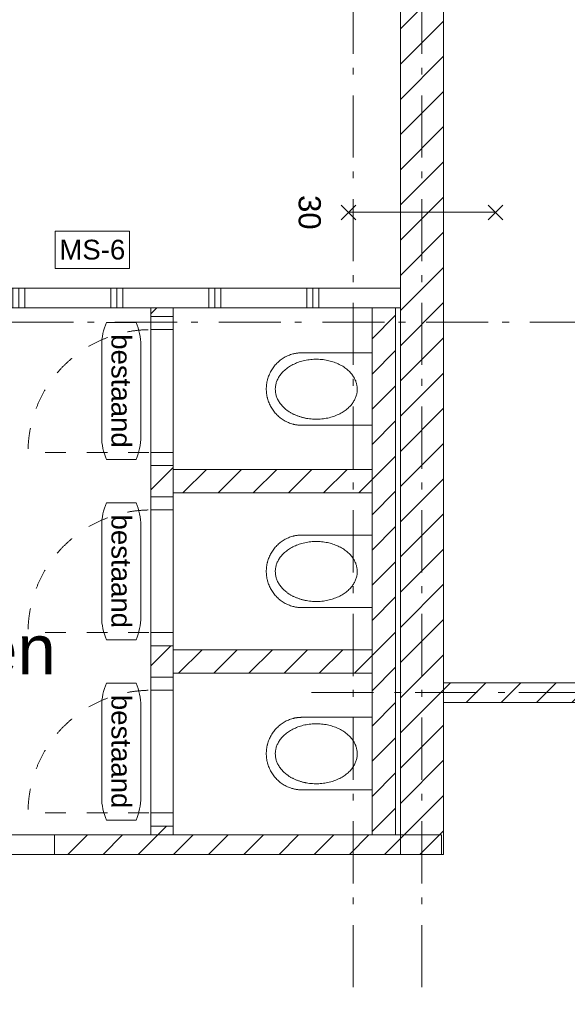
# Model space of a CAD drawing. Header units: millimetres. Extents: x -62314 to 79800, y -34032 to 28340.
# Tile 27 of 256: x 16431 to 19225, y 6544 to 11568. Entities that reach past the tile are written whole.
import ezdxf
from ezdxf.enums import TextEntityAlignment as Align

# ---------------------------------------------------------------- set-up
doc = ezdxf.new("R2010")
doc.units = ezdxf.units.MM
doc.header["$LTSCALE"] = 508
doc.header["$PDMODE"] = 1
doc.header["$PDSIZE"] = -2
for name, pattern in [('Dash Style-1', [0.41664, 0.20828, -0.20836]), ('Dash Style-6', [1.04164, 0.625, -0.20828, 0.06943, -0.13893]), ('Dash Style-8', [1.25, 0.625, -0.20828, 0.06943, -0.13893, 0.06943, -0.13893])]:
    doc.linetypes.add(name, pattern=pattern)
for name, color, linetype, lineweight in [('(00) tekening-lijn draairichting', 7, 'Dash Style-1', 0), ('(00) tekening-lijn dun', 253, 'Continuous', 0), ('(00) tekening-merk kozijn', 40, 'Continuous', 0), ('(00) tekening-stramien-algemeen', 7, 'Dash Style-6', 0), ('(00) tekst-ruimtenummer-algemeen', 8, 'Continuous', 0), ('(00) tekst-ruimtenummer-gradering', 8, 'Continuous', 0), ('(00) tekst-symbool', 8, 'Continuous', 0), ('(02) sloop-demarcatielijn', 5, 'Dash Style-1', 0), ('(04) bouwaanvraag-brandweer-WBDBO', 142, 'Dash Style-1', 0), ('(22) binnenwanden-X bestaand', 7, 'Continuous', 0), ('(22) binnenwanden-X metal stud l', 92, 'Continuous', 0), ('(7_) vaste voorzieningen-(74) sanitair', 8, 'Continuous', 0), ('None', 7, 'Continuous', 0)]:
    doc.layers.add(name, color=color, linetype=linetype, lineweight=lineweight)
doc.styles.add('Arial', font='Arial')
doc.styles.add('Arial Italic (italic)', font='Arial Italic')
doc.styles.add('Helvetica', font='Helvetica')
pattern_1 = [(45, (163395.98, 42314.6), (-89.80256, 89.80256), [])]

# ---------------------------------------------------------------- blocks, each defined once
blk = doc.blocks.new('(00)-1-ruimtenummer-200')
at = {"layer": '(00) tekst-ruimtenummer-algemeen', "color": 17, "lineweight": 0, "transparency": 33554687}
blk.add_open_spline([(433.3, 618), (491.4, 618), (591.9, 600.3), (650, 569.8), (650, 420.4), (650, 271.1), (591.9, 240.5), (491.4, 222.9), (0, 222.9), (-491.4, 222.9), (-591.9, 240.5), (-650, 271.1), (-650, 420.4), (-650, 569.8), (-591.9, 600.3), (-491.4, 618), (-14.5, 618), (433.3, 618)], degree=2, knots=[0, 0, 0, 0.013296, 0.026591, 0.039887, 0.251662, 0.264958, 0.278253, 0.291549, 0.503324, 0.51662, 0.529915, 0.543211, 0.754986, 0.768281, 0.781577, 0.794873, 1, 1, 1], dxfattribs=at)
at = {"layer": 'None', "color": 7, "linetype": 'Continuous', "lineweight": 0}
blk.add_point((0, 0), dxfattribs=at)
at = {"layer": '(00) tekst-ruimtenummer-algemeen', "color": 17, "transparency": 33554687, "style": 'Arial'}
for tag, p in [('nummer', (0, 222.9)), ('naam', (0, -243.4)), ('oppervlak', (0, -709.7))]:
    blk.add_attdef(tag, text='', height=251.7, dxfattribs=at).set_placement(p, align=Align.BOTTOM_CENTER)
at = {"layer": '(00) tekst-ruimtenummer-gradering', "color": 17, "transparency": 33554687, "style": 'Arial Italic (italic)'}
blk.add_attdef('personen', text='', height=251.7, dxfattribs=at).set_placement((0, -875.5), align=Align.TOP_CENTER)
at = {"layer": 'None', "color": 0, "flags": 1}
blk.add_attdef('klasse', (-1353.2, -1667.8), '', height=251.7, dxfattribs=at)
blk = doc.blocks.new('74-1-toilet')
at = {"layer": '(7_) vaste voorzieningen-(74) sanitair', "color": 17, "lineweight": 0, "flags": 128}
blk.add_lwpolyline([(-498.4, 185), (-140, 185), (-140, -185), (-498.4, -185)], dxfattribs=at)
at = {"layer": '(7_) vaste voorzieningen-(74) sanitair', "color": 17, "lineweight": 0}
for points in [[(-498.4, 185), (-547.1, 185), (-631.3, 135.4), (-680, 49.6), (-680, 0)], [(-529.5, 133.5), (-481, 154), (-369, 154), (-272, 113), (-216, 42), (-216, -40), (-272, -111), (-369, -152), (-481, -152), (-578, -111), (-634, -40), (-634, 42), (-578, 113), (-529.5, 133.5)], [(-680, 0), (-680, -49.6), (-631.3, -135.4), (-547.1, -185), (-498.4, -185)]]:
    blk.add_open_spline(points, degree=2, dxfattribs=at)
blk = doc.blocks.new('00-merk kozijn')
at = {"layer": '(00) tekening-merk kozijn', "color": 2, "lineweight": 0, "transparency": 33554687, "flags": 128}
blk.add_lwpolyline([(233.3, 50, 0.105357), (349.4, 74.7), (350, 75), (350, 225), (349.4, 225.3, 0.105357), (233.3, 250), (-233.3, 250, 0.105357), (-349.4, 225.3), (-350, 225), (-350, 75), (-349.4, 74.7, 0.105357), (-233.3, 50)], format="xyb", close=True, dxfattribs=at)
at = {"layer": 'None', "color": 7, "linetype": 'Continuous', "lineweight": 0, "transparency": 33554687}
blk.add_point((0, 0), dxfattribs=at)
at = {"layer": '(00) tekening-merk kozijn', "color": 2, "transparency": 33554687, "style": 'Arial'}
blk.add_attdef('MERK', text='', height=100.7, dxfattribs=at).set_placement((0, 149.9), align=Align.MIDDLE_CENTER)
blk = doc.blocks.new('Group-46-1')
at = {"layer": '(00) tekening-lijn draairichting', "color": 17, "lineweight": 0, "transparency": 33554687, "flags": 128}
blk.add_lwpolyline([(-146297, -33248.2), (-146297, -33874.2), (-146923, -33874.2, -0.414214), (-146297, -33248.2)], format="xyb", close=True, dxfattribs=at)
at = {"layer": 'None', "color": 17, "lineweight": 0, "transparency": 33554687, "flags": 128}
for points in [[(-146297, -33248.2), (-146297, -33181.2), (-146183, -33181.2), (-146183, -33248.2)], [(-146297, -33874.2), (-146297, -33248.2), (-146183, -33248.2), (-146183, -33874.2)], [(-146297, -33941.2), (-146297, -33874.2), (-146183, -33874.2), (-146183, -33941.2)]]:
    blk.add_lwpolyline(points, close=True, dxfattribs=at)
at = {"layer": '(00) tekening-merk kozijn', "color": 1, "transparency": 33554687}
ref = blk.add_blockref('00-merk kozijn', (-146297, -33561.2), dxfattribs=dict(at, xscale=-1, rotation=90))
ref.add_attrib('MERK', 'bestaand', dxfattribs={"color": 2, "transparency": 33554687, "height": 100.69, "rotation": 270, "style": 'Arial'}).set_placement((-146446.9, -33561.2), align=Align.MIDDLE_CENTER)
blk = doc.blocks.new('Group-47-1')
at = {"layer": '(00) tekening-lijn draairichting', "color": 17, "lineweight": 0, "transparency": 33554687, "flags": 128}
blk.add_lwpolyline([(-146297, -34168.2), (-146297, -34794.2), (-146923, -34794.2, -0.414214), (-146297, -34168.2)], format="xyb", close=True, dxfattribs=at)
at = {"layer": 'None', "color": 17, "lineweight": 0, "transparency": 33554687, "flags": 128}
for points in [[(-146297, -34168.2), (-146297, -34101.2), (-146183, -34101.2), (-146183, -34168.2)], [(-146297, -34794.2), (-146297, -34168.2), (-146183, -34168.2), (-146183, -34794.2)], [(-146297, -34861.2), (-146297, -34794.2), (-146183, -34794.2), (-146183, -34861.2)]]:
    blk.add_lwpolyline(points, close=True, dxfattribs=at)
at = {"layer": '(00) tekening-merk kozijn', "color": 1, "transparency": 33554687}
ref = blk.add_blockref('00-merk kozijn', (-146297, -34481.2), dxfattribs=dict(at, xscale=-1, rotation=90))
ref.add_attrib('MERK', 'bestaand', dxfattribs={"color": 2, "transparency": 33554687, "height": 100.69, "rotation": 270, "style": 'Arial'}).set_placement((-146446.9, -34481.2), align=Align.MIDDLE_CENTER)
blk = doc.blocks.new('Group-48-1')
at = {"layer": '(00) tekening-lijn draairichting', "color": 17, "lineweight": 0, "transparency": 33554687, "flags": 128}
blk.add_lwpolyline([(-146297, -32328.2), (-146297, -32954.2), (-146923, -32954.2, -0.414214), (-146297, -32328.2)], format="xyb", close=True, dxfattribs=at)
at = {"layer": 'None', "color": 17, "lineweight": 0, "transparency": 33554687, "flags": 128}
for points in [[(-146297, -32328.2), (-146297, -32261.2), (-146183, -32261.2), (-146183, -32328.2)], [(-146297, -32954.2), (-146297, -32328.2), (-146183, -32328.2), (-146183, -32954.2)], [(-146297, -33021.2), (-146297, -32954.2), (-146183, -32954.2), (-146183, -33021.2)]]:
    blk.add_lwpolyline(points, close=True, dxfattribs=at)
at = {"layer": '(00) tekening-merk kozijn', "color": 1, "transparency": 33554687}
ref = blk.add_blockref('00-merk kozijn', (-146297, -32641.2), dxfattribs=dict(at, xscale=-1, rotation=90))
ref.add_attrib('MERK', 'bestaand', dxfattribs={"color": 2, "transparency": 33554687, "height": 100.69, "rotation": 270, "style": 'Arial'}).set_placement((-146446.9, -32641.2), align=Align.MIDDLE_CENTER)
blk = doc.blocks.new('Group-29-1')
at = {"layer": '(04) bouwaanvraag-brandweer-WBDBO', "color": 1, "lineweight": 0, "transparency": 33554687}
for p, q in [((37.5, 412.5), (-37.5, 337.5)), ((37.5, 337.5), (-37.5, 412.5))]:
    blk.add_line(p, q, dxfattribs=at)
blk = doc.blocks.new('Group-30-1')
at = {"layer": '(04) bouwaanvraag-brandweer-WBDBO', "color": 1, "lineweight": 0, "transparency": 33554687}
for p, q in [((37.5, -412.5), (-37.5, -337.5)), ((37.5, -337.5), (-37.5, -412.5))]:
    blk.add_line(p, q, dxfattribs=at)
blk = doc.blocks.new('brand-30 wbdbo')
at = {"layer": '(04) bouwaanvraag-brandweer-WBDBO', "color": 1, "linetype": 'Continuous', "lineweight": 0, "transparency": 33554687}
blk.add_line((0, 375), (0, -375), dxfattribs=at)
at = {"layer": 'None', "color": 7, "linetype": 'Continuous', "lineweight": 0, "transparency": 33554687}
blk.add_point((0, 0), dxfattribs=at)
at = {"layer": '(04) bouwaanvraag-brandweer-WBDBO', "color": 1, "transparency": 33554687}
for name in ['Group-29-1', 'Group-30-1']:
    blk.add_blockref(name, (0, 0), dxfattribs=at)
at = {"layer": '(04) bouwaanvraag-brandweer-WBDBO', "color": 1, "transparency": 33554687, "insert": (0, -630.6), "char_height": 113.27, "attachment_point": 8, "line_spacing_factor": 0.962448, "style": 'Arial'}
blk.add_mtext('30', dxfattribs=at)
blk = doc.blocks.new('MS 6 - 150mm _ 30min _ 25db')
at = {"layer": '(00) tekst-symbool', "color": 17, "lineweight": 0, "transparency": 33554687, "flags": 128}
blk.add_lwpolyline([(-189.7, 95.6), (189.7, 95.6), (189.7, -95.6), (-189.7, -95.6)], close=True, dxfattribs=at)
at = {"layer": '(00) tekst-symbool', "color": 17, "transparency": 33554687, "insert": (0, 0), "char_height": 100.87, "attachment_point": 5, "line_spacing_factor": 0.834288, "style": 'Helvetica'}
blk.add_mtext('MS-6', dxfattribs=at)
blk = doc.blocks.new('Group-165-1')
at = {"layer": 'None', "color": 17, "transparency": 33554687}
blk.add_blockref('MS 6 - 150mm _ 30min _ 25db', (-146594.9, -31920.7), dxfattribs=at)

msp = doc.modelspace()

# ---------------------------------------------------------------- hatches: boundary and pattern name
at = {"layer": '(22) binnenwanden-X bestaand', "linetype": 'Continuous', "lineweight": 0, "transparency": 33554687}
h = msp.add_hatch(dxfattribs=at)
h.set_pattern_fill('Brick', style=0, pattern_type=2)
h.set_pattern_definition(pattern_1)
h.paths.add_polyline_path([(18373.04, 7309.18), (18593.04, 7309.18), (18593.04, 12345.58), (18373.04, 12345.58)])
h = msp.add_hatch(dxfattribs=at)
h.set_pattern_fill('Brick', style=0, pattern_type=2)
h.set_pattern_definition(pattern_1)
h.paths.add_polyline_path([(17099, 10098.37), (17213, 10098.37), (17213, 10053.37), (17099, 10053.37)])
h = msp.add_hatch(dxfattribs=at)
h.set_pattern_fill('Brick', style=0, pattern_type=2)
h.set_pattern_definition(pattern_1)
h.paths.add_polyline_path([(18229, 10098.37), (18349, 10098.37), (18349, 7408.37), (18229, 7408.37)])
h = msp.add_hatch(dxfattribs=at)
h.set_pattern_fill('Brick', style=0, pattern_type=2)
h.set_pattern_definition(pattern_1)
h.paths.add_polyline_path([(17099, 9293.37), (17213, 9293.37), (17213, 9133.37), (17099, 9133.37)])
h = msp.add_hatch(dxfattribs=at)
h.set_pattern_fill('Brick', style=0, pattern_type=2)
h.set_pattern_definition(pattern_1)
h.paths.add_polyline_path([(18229, 9153.37), (18229, 9273.37), (17213, 9273.37), (17213, 9153.37)])
h = msp.add_hatch(dxfattribs=at)
h.set_pattern_fill('Brick', style=0, pattern_type=2)
h.set_pattern_definition(pattern_1)
h.paths.add_polyline_path([(17099, 8373.37), (17213, 8373.37), (17213, 8213.37), (17099, 8213.37)])
h = msp.add_hatch(dxfattribs=at)
h.set_pattern_fill('Brick', style=0, pattern_type=2)
h.set_pattern_definition(pattern_1)
h.paths.add_polyline_path([(18229, 8233.37), (18229, 8353.37), (17213, 8353.37), (17213, 8233.37)])
h = msp.add_hatch(dxfattribs=at)
h.set_pattern_fill('Brick', style=0, pattern_type=2)
h.set_pattern_definition(pattern_1)
h.paths.add_polyline_path([(20491.83, 8084.37), (20491.83, 8184.37), (18593.04, 8184.37), (18593.04, 8084.37)])
h = msp.add_hatch(dxfattribs=at)
h.set_pattern_fill('Brick', style=0, pattern_type=2)
h.set_pattern_definition(pattern_1)
h.paths.add_polyline_path([(17099, 7453.37), (17213, 7453.37), (17213, 7409.18), (17099, 7409.18)])
h = msp.add_hatch(dxfattribs=at)
h.set_pattern_fill('Brick', style=0, pattern_type=2)
h.set_pattern_definition(pattern_1)
h.paths.add_polyline_path([(16609, 7309.18), (16609, 7409.18), (18583, 7409.18), (18583, 7309.18)])
at = {"layer": '(22) binnenwanden-X metal stud l', "linetype": 'Continuous', "lineweight": 0, "transparency": 33554687}
h = msp.add_hatch(dxfattribs=at)
h.set_pattern_fill('(__) metal stud-_ 1_100-1', color=8, style=0, pattern_type=2)
h.set_pattern_definition([(90, (163396, 42314.6), (500, 0), []), (90, (163426, 42314.6), (500, 0), []), (90, (163456, 42314.6), (500, 0), [])])
h.paths.add_polyline_path([(18373.04, 10098.37), (18373.04, 10198.37), (11775, 10198.37), (11775, 10098.37)])

# ---------------------------------------------------------------- linework, layer by layer
at = {"layer": '(00) tekening-lijn dun', "color": 17, "lineweight": 0, "transparency": 33554687}
for p, q in [((15599, 7409.18), (16609, 7409.18)), ((15599, 7309.18), (16609, 7309.18))]:
    msp.add_line(p, q, dxfattribs=at)
at = {"layer": '(00) tekening-stramien-algemeen', "color": 2, "lineweight": 0, "transparency": 33554687}
for p, q in [((57450, 10024.85), (-21063.27, 10024.85)), ((17919.13, 8135.45), (57450, 8135.45))]:
    msp.add_line(p, q, dxfattribs=at)
at = {"layer": '(00) tekening-stramien-algemeen', "color": 2, "lineweight": 0, "transparency": 33554687, "flags": 128}
for points in [[(18133.04, 6631.11), (18133.04, 22610.28), (17586.59, 23156.73)], [(18483.04, 6631.11), (18483.04, 22610.28), (19029.49, 23156.73)]]:
    msp.add_lwpolyline(points, dxfattribs=at)
at = {"layer": '(02) sloop-demarcatielijn', "color": 6, "linetype": 'Dash Style-8', "lineweight": 0, "transparency": 33554687, "flags": 128}
msp.add_lwpolyline([(18376.04, 17052.15, 0.1248115), (5892.49, 6225.03), (7035.89, 6225.03), (7035.89, 4525.03)], format="xyb", dxfattribs=at)
at = {"layer": '(22) binnenwanden-X bestaand', "color": 1, "lineweight": 0, "transparency": 33554687, "flags": 128}
for points in [[(18373.04, 7309.18), (18593.04, 7309.18), (18593.04, 12345.58), (18373.04, 12345.58)], [(17099, 10098.37), (17213, 10098.37), (17213, 10053.37), (17099, 10053.37)], [(18229, 10098.37), (18349, 10098.37), (18349, 7408.37), (18229, 7408.37)], [(17099, 9293.37), (17213, 9293.37), (17213, 9133.37), (17099, 9133.37)], [(18229, 9153.37), (18229, 9273.37), (17213, 9273.37), (17213, 9153.37)], [(17099, 8373.37), (17213, 8373.37), (17213, 8213.37), (17099, 8213.37)], [(18229, 8233.37), (18229, 8353.37), (17213, 8353.37), (17213, 8233.37)], [(20491.83, 8084.37), (20491.83, 8184.37), (18593.04, 8184.37), (18593.04, 8084.37)], [(17099, 7453.37), (17213, 7453.37), (17213, 7409.18), (17099, 7409.18)], [(16609, 7309.18), (16609, 7409.18), (18583, 7409.18), (18583, 7309.18)]]:
    msp.add_lwpolyline(points, close=True, dxfattribs=at)
at = {"layer": '(22) binnenwanden-X metal stud l', "color": 7, "lineweight": 0, "transparency": 33554687, "flags": 128}
msp.add_lwpolyline([(18373.04, 10098.37), (18373.04, 10198.37), (11775, 10198.37), (11775, 10098.37)], close=True, dxfattribs=at)

# ---------------------------------------------------------------- block references
at = {"layer": 'None', "color": 17, "transparency": 33554687}
for name in ['Group-165-1', 'Group-48-1', 'Group-46-1', 'Group-47-1']:
    msp.add_blockref(name, (163395.98, 42314.6), dxfattribs=at)
at = {"layer": 'None', "color": 17, "transparency": 33554687, "rotation": 270}
msp.add_blockref('brand-30 wbdbo', (18483.04, 10585), dxfattribs=at)
at = {"layer": 'None', "color": 17, "transparency": 33554687, "xscale": -1, "rotation": 180}
for p in [(18369, 9683.37), (18369, 8753.37), (18369, 7823.37)]:
    msp.add_blockref('74-1-toilet', p, dxfattribs=at)
at = {"layer": 'None', "color": 17, "transparency": 33554687}
ref = msp.add_blockref('(00)-1-ruimtenummer-200', (15129, 8395.87), dxfattribs=at)
ref.add_attrib('nummer', 'A.1.15', dxfattribs={"layer": '(00) tekst-ruimtenummer-algemeen', "color": 17, "transparency": 33554687, "height": 251.722, "style": 'Arial'}).set_placement((15129, 8618.73), align=Align.BOTTOM_CENTER)
ref.add_attrib('naam', 'bestaande toiletten', dxfattribs={"layer": '(00) tekst-ruimtenummer-algemeen', "color": 17, "transparency": 33554687, "height": 251.7216, "style": 'Arial'}).set_placement((15129, 8152.45), align=Align.BOTTOM_CENTER)
ref.add_attrib('oppervlak', '18 m2', dxfattribs={"layer": '(00) tekst-ruimtenummer-algemeen', "color": 17, "transparency": 33554687, "height": 251.722, "style": 'Arial'}).set_placement((15129, 7686.18), align=Align.BOTTOM_CENTER)

doc.saveas('drawing.dxf')
